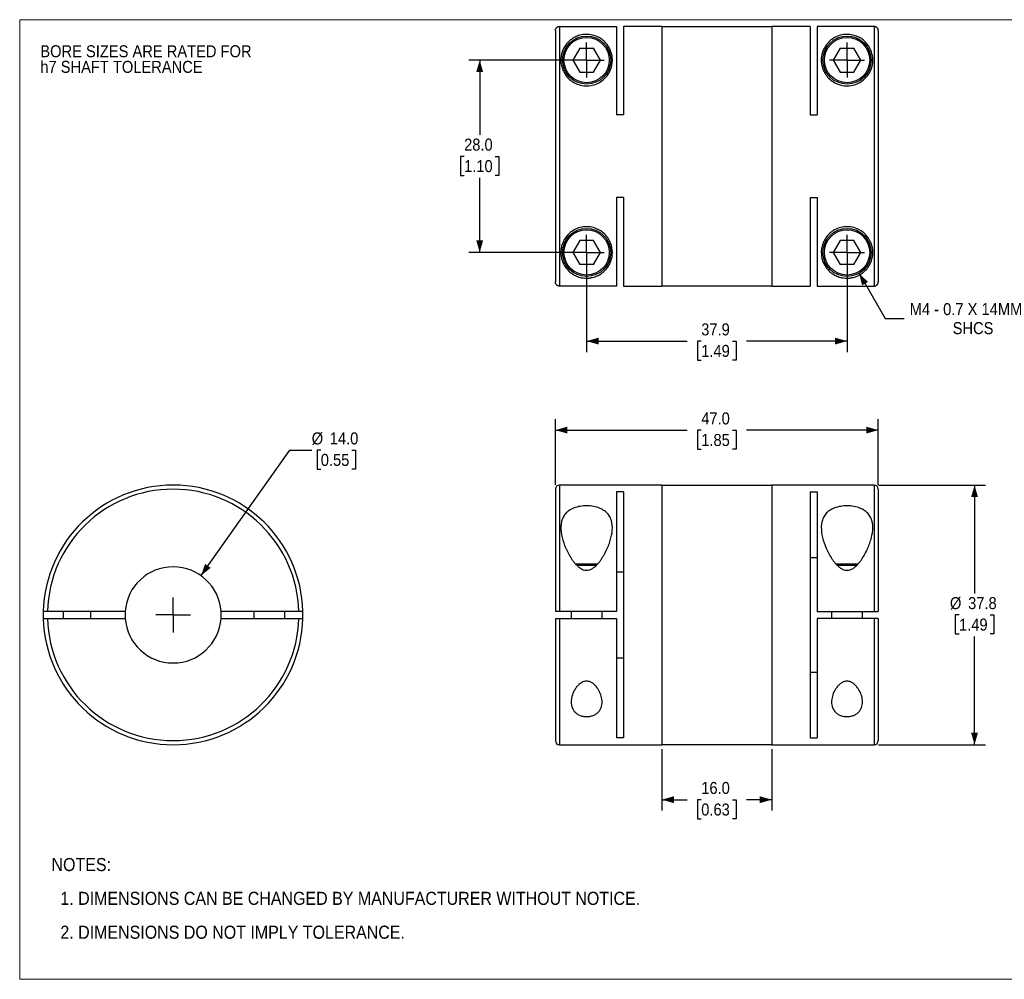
# Model space of a CAD drawing. Header units: millimetres. Extents: x 0 to 216, y 0 to 140.
# Tile 1 of 2: x 0 to 143, y 0 to 140. Entities that reach past the tile are written whole.
import ezdxf

# ---------------------------------------------------------------- set-up
doc = ezdxf.new("R2010")
doc.units = ezdxf.units.MM
doc.header["$LTSCALE"] = 0.5
doc.linetypes.add('SLD-Solid', pattern=[0])
doc.layers.add('SLD-0', color=7, linetype='SLD-Solid', lineweight=25)
doc.layers.add('TEXT', color=140, linetype='SLD-Solid', lineweight=25)
doc.styles.add('SLDTEXTSTYLE0', font='GOTHIC.TTF', dxfattribs={"width": 0.913})
doc.dimstyles.new('SLDDIMSTYLE0', dxfattribs={"dimtxt": 1.75, "dimasz": 1.75, "dimexe": 0, "dimexo": 0.0625, "dimgap": 0.4375, "dimtad": 0, "dimtih": 1, "dimtoh": 1, "dimdec": 1, "dimrnd": 1e-09, "dimzin": 4, "dimdsep": 46, "dimtxsty": 'SLDTEXTSTYLE0', "dimsah": 1, "dimcen": 0, "dimadec": 0, "dimazin": 1, "dimtfac": 1, "dimtdec": 1, "dimtofl": 0, "dimtmove": 0, "dimatfit": 3, "dimfxl": 0, "dimfrac": 2, "dimtolj": 1, "dimtzin": 12, "dimarcsym": 0})
doc.dimstyles.new('SLDDIMSTYLE1', dxfattribs={"dimtxt": 1.75, "dimasz": 1.75, "dimexe": 0, "dimexo": 0.0625, "dimgap": 0.4375, "dimtad": 0, "dimtih": 1, "dimtoh": 1, "dimdec": 1, "dimrnd": 1e-09, "dimzin": 4, "dimdsep": 46, "dimtxsty": 'SLDTEXTSTYLE0', "dimsah": 1, "dimcen": 0.09, "dimadec": 0, "dimazin": 1, "dimtfac": 1, "dimtdec": 1, "dimtofl": 0, "dimtmove": 0, "dimatfit": 3, "dimfxl": 0, "dimfrac": 2, "dimtolj": 1, "dimtzin": 12, "dimarcsym": 0})
doc.dimstyles.new('SLDDIMSTYLE2', dxfattribs={"dimtxt": 1.75, "dimasz": 1.75, "dimexe": 0, "dimexo": 0.0625, "dimgap": 0.4375, "dimtad": 0, "dimtih": 1, "dimtoh": 1, "dimdec": 1, "dimrnd": 1e-09, "dimzin": 12, "dimdsep": 46, "dimtxsty": 'SLDTEXTSTYLE0', "dimsah": 1, "dimcen": 0.09, "dimadec": 0, "dimazin": 3, "dimtfac": 1, "dimtdec": 1, "dimtofl": 0, "dimtmove": 0, "dimatfit": 3, "dimfxl": 0, "dimfrac": 2, "dimtolj": 1, "dimtzin": 12, "dimarcsym": 0})
doc.dimstyles.new('SLDDIMSTYLE3', dxfattribs={"dimtxt": 1.75, "dimasz": 1.75, "dimexe": 0, "dimexo": 0.0625, "dimgap": 0.4375, "dimtad": 0, "dimtih": 1, "dimtoh": 1, "dimdec": 1, "dimrnd": 1e-09, "dimzin": 12, "dimdsep": 46, "dimtxsty": 'SLDTEXTSTYLE0', "dimsah": 1, "dimcen": 0, "dimadec": 0, "dimazin": 3, "dimtfac": 1, "dimtdec": 1, "dimtofl": 0, "dimtmove": 0, "dimatfit": 3, "dimfxl": 0, "dimfrac": 2, "dimtolj": 1, "dimtzin": 12, "dimarcsym": 0})

# ---------------------------------------------------------------- blocks, each defined once
blk = doc.blocks.new('Block2')
at = {"color": 7, "linetype": 'SLD-Solid', "lineweight": 18}
for p, q in [((0, 139.7), (215.9, 139.7)), ((0, 139.7), (0, 0)), ((215.9, 139.7), (215.9, 0)), ((0, 0), (215.9, 0))]:
    blk.add_line(p, q, dxfattribs=at)
blk = doc.blocks.new('SW_NOTE_0_2')
at = {"layer": 'SLD-0', "color": 0, "char_height": 1.75, "attachment_point": 1, "style": 'SLDTEXTSTYLE0'}
for s, insert in [('BORE SIZES ARE RATED FOR ', (0, 2.24)), ('h7 SHAFT TOLERANCE', (0, -0.03))]:
    blk.add_mtext(s, dxfattribs=dict(at, insert=insert))
blk = doc.blocks.new('SW_NOTE_0_3')
at = {"layer": 'TEXT', "color": 0, "char_height": 1.905, "attachment_point": 1, "style": 'SLDTEXTSTYLE0'}
for s, insert in [('NOTES:', (0, 2.43)), ('  1. DIMENSIONS CAN BE CHANGED BY MANUFACTURER WITHOUT NOTICE.', (0, -2.49)), ('  2. DIMENSIONS DO NOT IMPLY TOLERANCE.', (0, -7.42))]:
    blk.add_mtext(s, dxfattribs=dict(at, insert=insert))
blk = doc.blocks.new('_D')
at = {"layer": 'SLD-0'}
for p, q in [((26.38, 58.76), (39.32, 77.03)), ((39.32, 77.03), (42.5, 77.03)), ((43.82, 77.03), (43.28, 77.03)), ((43.28, 77.03), (43.28, 74.25)), ((48.34, 77.03), (48.87, 77.03)), ((48.87, 77.03), (48.87, 74.25)), ((43.28, 74.25), (43.82, 74.25)), ((48.87, 74.25), (48.34, 74.25))]:
    blk.add_line(p, q, dxfattribs=at)
blk.add_solid([(26.38, 58.76), (27.8, 59.9), (26.98, 60.48)], dxfattribs=at)
at = {"layer": 'SLD-0', "char_height": 1.75, "attachment_point": 1, "style": 'SLDTEXTSTYLE0'}
for s, insert in [('%%c', (42.5, 79.62)), ('14.0', (45.13, 79.62)), ('0.55', (43.82, 76.49))]:
    blk.add_mtext(s, dxfattribs=dict(at, insert=insert))
blk = doc.blocks.new('SW_CENTERMARKSYMBOL_0')
at = {"layer": 'SLD-0', "color": 0}
for q in [(0, 2.54), (-2.54, 0), (0, -2.54), (2.54, 0)]:
    blk.add_line((0, 0), q, dxfattribs=at)
blk = doc.blocks.new('_D_1')
at = {"layer": 'SLD-0'}
for p, q in [((77.96, 71.99), (77.96, 81.54)), ((124.96, 71.99), (124.96, 81.54)), ((77.96, 79.95), (97.13, 79.95)), ((99.19, 79.94), (98.66, 79.94)), ((98.66, 79.94), (98.66, 77.16)), ((103.72, 79.94), (104.25, 79.94)), ((104.25, 79.94), (104.25, 77.16)), ((124.96, 79.95), (105.79, 79.95)), ((98.66, 77.16), (99.19, 77.16)), ((104.25, 77.16), (103.72, 77.16))]:
    blk.add_line(p, q, dxfattribs=at)
for points in [[(77.96, 79.95), (79.71, 79.45), (79.71, 80.45)], [(124.96, 79.95), (123.21, 80.45), (123.21, 79.45)]]:
    blk.add_solid(points, dxfattribs=at)
at = {"layer": 'SLD-0', "char_height": 1.75, "attachment_point": 1, "style": 'SLDTEXTSTYLE0'}
for s, insert in [('47.0', (99.19, 82.53)), ('1.85', (99.19, 79.39))]:
    blk.add_mtext(s, dxfattribs=dict(at, insert=insert))
blk = doc.blocks.new('_D_2')
at = {"layer": 'SLD-0'}
for p, q in [((93.46, 33.52), (93.46, 24.56)), ((109.46, 33.52), (109.46, 24.56)), ((93.46, 26.15), (97.13, 26.15)), ((99.19, 26.14), (98.66, 26.14)), ((98.66, 26.14), (98.66, 23.36)), ((103.72, 26.14), (104.25, 26.14)), ((104.25, 26.14), (104.25, 23.36)), ((109.46, 26.15), (105.79, 26.15)), ((98.66, 23.36), (99.19, 23.36)), ((104.25, 23.36), (103.72, 23.36))]:
    blk.add_line(p, q, dxfattribs=at)
for points in [[(93.46, 26.15), (95.21, 25.65), (95.21, 26.65)], [(109.46, 26.15), (107.71, 26.65), (107.71, 25.65)]]:
    blk.add_solid(points, dxfattribs=at)
at = {"layer": 'SLD-0', "char_height": 1.75, "attachment_point": 1, "style": 'SLDTEXTSTYLE0'}
for s, insert in [('16.0', (99.19, 28.73)), ('0.63', (99.19, 25.59))]:
    blk.add_mtext(s, dxfattribs=dict(at, insert=insert))
blk = doc.blocks.new('_D_3')
at = {"layer": 'SLD-0'}
for p, q in [((124.99, 71.95), (140.56, 71.95)), ((138.97, 71.95), (138.97, 56.18)), ((136.71, 53.05), (136.17, 53.05)), ((136.17, 53.05), (136.17, 50.27)), ((141.23, 53.05), (141.76, 53.05)), ((141.76, 53.05), (141.76, 50.27)), ((136.17, 50.27), (136.71, 50.27)), ((141.76, 50.27), (141.23, 50.27)), ((138.97, 34.15), (138.97, 49.92)), ((124.99, 34.15), (140.56, 34.15))]:
    blk.add_line(p, q, dxfattribs=at)
for points in [[(138.97, 71.95), (138.47, 70.2), (139.47, 70.2)], [(138.97, 34.15), (139.47, 35.9), (138.47, 35.9)]]:
    blk.add_solid(points, dxfattribs=at)
at = {"layer": 'SLD-0', "char_height": 1.75, "attachment_point": 1, "style": 'SLDTEXTSTYLE0'}
for s, insert in [('%%c', (135.39, 55.64)), ('37.8', (138.03, 55.64)), ('1.49', (136.71, 52.51))]:
    blk.add_mtext(s, dxfattribs=dict(at, insert=insert))
blk = doc.blocks.new('_D_5')
at = {"layer": 'SLD-0'}
for p, q in [((82.51, 105.18), (82.51, 91.32)), ((120.41, 105.18), (120.41, 91.32)), ((82.51, 92.91), (97.13, 92.91)), ((99.19, 92.9), (98.66, 92.9)), ((98.66, 92.9), (98.66, 90.12)), ((103.72, 92.9), (104.25, 92.9)), ((104.25, 92.9), (104.25, 90.12)), ((120.41, 92.91), (105.79, 92.91)), ((98.66, 90.12), (99.19, 90.12)), ((104.25, 90.12), (103.72, 90.12))]:
    blk.add_line(p, q, dxfattribs=at)
for points in [[(82.51, 92.91), (84.26, 92.41), (84.26, 93.41)], [(120.41, 92.91), (118.66, 93.41), (118.66, 92.41)]]:
    blk.add_solid(points, dxfattribs=at)
at = {"layer": 'SLD-0', "char_height": 1.75, "attachment_point": 1, "style": 'SLDTEXTSTYLE0'}
for s, insert in [('37.9', (99.19, 95.49)), ('1.49', (99.19, 92.36))]:
    blk.add_mtext(s, dxfattribs=dict(at, insert=insert))
blk = doc.blocks.new('_D_6')
at = {"layer": 'SLD-0'}
for p, q in [((81.87, 133.82), (65.36, 133.82)), ((66.95, 133.82), (66.95, 122.96)), ((64.68, 119.8), (64.15, 119.8)), ((64.15, 119.8), (64.15, 117.02)), ((69.21, 119.8), (69.74, 119.8)), ((69.74, 119.8), (69.74, 117.02)), ((64.15, 117.02), (64.68, 117.02)), ((66.95, 105.82), (66.95, 116.67)), ((69.74, 117.02), (69.21, 117.02)), ((81.87, 105.82), (65.36, 105.82))]:
    blk.add_line(p, q, dxfattribs=at)
for points in [[(66.95, 133.82), (66.45, 132.07), (67.45, 132.07)], [(66.95, 105.82), (67.45, 107.57), (66.45, 107.57)]]:
    blk.add_solid(points, dxfattribs=at)
at = {"layer": 'SLD-0', "char_height": 1.75, "attachment_point": 1, "style": 'SLDTEXTSTYLE0'}
for s, insert in [('28.0', (64.68, 122.39)), ('1.10', (64.68, 119.26))]:
    blk.add_mtext(s, dxfattribs=dict(at, insert=insert))
blk = doc.blocks.new('_D_7')
at = {"layer": 'SLD-0'}
for p, q in [((122.16, 102.78), (125.95, 96.21)), ((125.95, 96.21), (128.73, 96.21))]:
    blk.add_line(p, q, dxfattribs=at)
blk.add_solid([(122.16, 102.78), (122.6, 101.02), (123.47, 101.52)], dxfattribs=at)
at = {"layer": 'SLD-0', "char_height": 1.75, "attachment_point": 1, "style": 'SLDTEXTSTYLE0'}
for s, insert in [('M4 - 0.7 X 14MM', (129.53, 98.44)), ('SHCS', (135.78, 95.67))]:
    blk.add_mtext(s, dxfattribs=dict(at, insert=insert))
blk = doc.blocks.new('SW_CENTERMARKSYMBOL_2')
at = {"layer": 'SLD-0', "color": 0}
for q in [(0, 2.54), (-2.54, 0), (0, -2.54), (2.54, 0)]:
    blk.add_line((0, 0), q, dxfattribs=at)
blk = doc.blocks.new('SW_CENTERMARKSYMBOL_3')
at = {"layer": 'SLD-0', "color": 0}
for q in [(0, 2.54), (-2.54, 0), (0, -2.54), (2.54, 0)]:
    blk.add_line((0, 0), q, dxfattribs=at)
blk = doc.blocks.new('SW_CENTERMARKSYMBOL_4')
at = {"layer": 'SLD-0', "color": 0}
for q in [(0, 2.54), (-2.54, 0), (0, -2.54), (2.54, 0)]:
    blk.add_line((0, 0), q, dxfattribs=at)
blk = doc.blocks.new('SW_CENTERMARKSYMBOL_5')
at = {"layer": 'SLD-0', "color": 0}
for q in [(0, 2.54), (-2.54, 0), (0, -2.54), (2.54, 0)]:
    blk.add_line((0, 0), q, dxfattribs=at)

msp = doc.modelspace()

# ---------------------------------------------------------------- linework, layer by layer
for p, q in [((77.96, 138.11), (77.96, 101.52)), ((78.56, 138.71), (78.56, 100.92)), ((78.56, 138.71), (86.86, 138.71)), ((86.86, 138.71), (86.86, 125.84)), ((93.46, 138.72), (87.86, 138.72)), ((87.86, 138.72), (87.86, 125.84)), ((93.46, 138.72), (93.46, 100.92)), ((109.46, 138.67), (93.46, 138.67)), ((115.06, 138.72), (109.46, 138.72)), ((109.46, 138.72), (109.46, 100.92)), ((115.06, 138.72), (115.06, 125.84)), ((116.06, 138.71), (116.06, 125.84)), ((124.36, 138.71), (116.06, 138.71)), ((124.36, 138.71), (124.36, 100.92)), ((124.96, 138.11), (124.96, 101.52)), ((81.5, 135.57), (80.49, 133.82)), ((81.5, 135.57), (83.52, 135.57)), ((84.53, 133.82), (83.52, 135.57)), ((119.4, 135.57), (118.39, 133.82)), ((119.4, 135.57), (121.42, 135.57)), ((122.43, 133.82), (121.42, 135.57)), ((80.49, 133.82), (81.5, 132.07)), ((83.52, 132.07), (84.53, 133.82)), ((118.39, 133.82), (119.4, 132.07)), ((121.42, 132.07), (122.43, 133.82)), ((81.5, 132.07), (83.52, 132.07)), ((119.4, 132.07), (121.42, 132.07)), ((87.86, 125.84), (86.86, 125.84)), ((115.06, 125.84), (116.06, 125.84)), ((87.86, 113.8), (86.86, 113.8)), ((86.86, 113.8), (86.86, 100.92)), ((87.86, 113.8), (87.86, 100.92)), ((115.06, 113.8), (116.06, 113.8)), ((115.06, 113.8), (115.06, 100.92)), ((116.06, 113.8), (116.06, 100.92)), ((81.5, 107.57), (80.49, 105.82)), ((83.52, 107.57), (81.5, 107.57)), ((84.53, 105.82), (83.52, 107.57)), ((119.4, 107.57), (118.39, 105.82)), ((121.42, 107.57), (119.4, 107.57)), ((122.43, 105.82), (121.42, 107.57)), ((80.49, 105.82), (81.5, 104.07)), ((83.52, 104.07), (84.53, 105.82)), ((118.39, 105.82), (119.4, 104.07)), ((121.42, 104.07), (122.43, 105.82)), ((83.52, 104.07), (81.5, 104.07)), ((121.42, 104.07), (119.4, 104.07)), ((86.86, 100.92), (78.56, 100.92)), ((87.86, 100.92), (93.46, 100.92)), ((93.46, 100.97), (109.46, 100.97)), ((109.46, 100.92), (115.06, 100.92)), ((116.06, 100.92), (124.36, 100.92)), ((93.46, 71.95), (78.56, 71.95)), ((78.56, 71.95), (78.56, 53.55)), ((93.46, 71.95), (93.46, 34.15)), ((109.46, 71.9), (93.46, 71.9)), ((124.36, 71.95), (109.46, 71.95)), ((109.46, 71.95), (109.46, 34.15)), ((124.36, 71.95), (124.36, 53.55)), ((77.96, 71.35), (77.96, 53.55)), ((87.86, 70.97), (86.86, 70.97)), ((86.86, 70.97), (86.86, 53.55)), ((87.86, 70.97), (87.86, 35.13)), ((115.06, 70.97), (116.06, 70.97)), ((115.06, 70.97), (115.06, 35.13)), ((116.06, 70.97), (116.06, 53.55)), ((124.96, 71.35), (124.96, 53.55)), ((4.88, 60.29), (4.83, 60.25)), ((4.83, 60.25), (4.83, 60.19)), ((4.83, 60.25), (4.86, 60.25)), ((39.83, 60.25), (39.79, 60.29)), ((39.83, 60.25), (39.81, 60.25)), ((39.83, 60.19), (39.83, 60.25)), ((84.12, 60.45), (80.9, 60.45)), ((83.92, 60.25), (81.09, 60.25)), ((116.06, 61.38), (115.06, 61.38)), ((122.02, 60.45), (118.8, 60.45)), ((121.82, 60.25), (118.99, 60.25)), ((86.86, 59.33), (87.86, 59.33)), ((15.35, 53.55), (4.04, 53.55)), ((6.33, 53.55), (6.33, 52.55)), ((10.33, 52.55), (10.33, 53.55)), ((40.63, 53.55), (29.32, 53.55)), ((34.08, 53.55), (34.08, 52.55)), ((38.58, 52.55), (38.58, 53.55)), ((86.86, 53.55), (78.56, 53.55)), ((80.26, 53.55), (80.26, 52.55)), ((84.76, 52.55), (84.76, 53.55)), ((116.06, 53.55), (124.36, 53.55)), ((118.16, 53.55), (118.16, 52.55)), ((122.66, 52.55), (122.66, 53.55)), ((4.04, 52.55), (15.35, 52.55)), ((29.32, 52.55), (40.63, 52.55)), ((77.96, 52.55), (77.96, 34.75)), ((78.56, 52.55), (86.86, 52.55)), ((78.56, 52.55), (78.56, 34.15)), ((86.86, 52.55), (86.86, 35.13)), ((116.06, 52.55), (116.06, 35.13)), ((124.36, 52.55), (116.06, 52.55)), ((124.36, 52.55), (124.36, 34.15)), ((124.96, 52.55), (124.96, 34.75)), ((87.86, 46.77), (86.86, 46.77)), ((115.06, 44.72), (116.06, 44.72)), ((87.86, 35.13), (86.86, 35.13)), ((115.06, 35.13), (116.06, 35.13)), ((78.56, 34.15), (93.46, 34.15)), ((93.46, 34.2), (109.46, 34.2)), ((109.46, 34.15), (124.36, 34.15))]:
    msp.add_line(p, q)
at = {"flags": 128}
for points in [[(15.35, 53.55), (15.33, 53.05), (15.35, 52.55)], [(29.32, 52.55), (29.33, 53.05), (29.32, 53.55)]]:
    msp.add_lwpolyline(points, dxfattribs=at)
for centre, radius in [((82.51, 133.82), 3.5), ((82.51, 133.82), 3.3), ((120.41, 133.82), 3.5), ((120.41, 133.82), 3.3), ((82.51, 105.82), 3.5), ((82.51, 105.82), 3.3), ((120.41, 105.82), 3.5), ((120.41, 105.82), 3.3)]:
    msp.add_circle(centre, radius)
for centre, radius, start, end in [((22.33, 53.05), 18.9, 1.5159, 178.4841), ((78.56, 71.35), 0.6, 90, 180), ((124.36, 71.35), 0.6, 0, 90), ((22.33, 53.05), 18.3, 1.5657, 178.4343), ((22.33, 53.05), 7, 4.096, 175.904), ((22.33, 53.05), 18.9, 178.4841, 181.5159), ((22.33, 53.05), 18.9, 358.4841, 1.5159), ((22.33, 53.05), 18.9, 181.5159, 358.4841), ((22.33, 53.05), 18.3, 181.5657, 358.4343), ((22.33, 53.05), 7, 184.096, 355.904), ((78.56, 34.75), 0.6, 180, 270), ((124.36, 34.75), 0.6, 270, 0)]:
    msp.add_arc(centre, radius, start, end)
for points, knots in [([(77.96, 138.11), (77.96, 138.13), (77.96, 138.19), (77.98, 138.26), (78.01, 138.35), (78.06, 138.44), (78.13, 138.54), (78.22, 138.61), (78.33, 138.67), (78.44, 138.7), (78.52, 138.71), (78.56, 138.71)], [0, 0, 0, 0, 0.0822428, 0.1650008, 0.2496821, 0.3741091, 0.5001796, 0.6233054, 0.7506305, 0.8752695, 1, 1, 1, 1]), ([(86.26, 133.82), (86.26, 133.38), (86.13, 132.6), (85.62, 131.67), (85.06, 131.04), (84.42, 130.55), (83.55, 130.17), (82.57, 130.02), (81.59, 130.14), (80.7, 130.49), (79.95, 131.02), (79.4, 131.67), (79.03, 132.36), (78.81, 133.05), (78.71, 133.96), (78.88, 135), (79.33, 135.87), (79.83, 136.46), (80.21, 136.79), (80.55, 137.02), (80.85, 137.18), (81.16, 137.32), (81.54, 137.45), (81.95, 137.53), (82.43, 137.57), (82.92, 137.55), (83.35, 137.48), (83.74, 137.36), (84.08, 137.23), (84.38, 137.07), (84.73, 136.85), (85.13, 136.52), (85.51, 136.08), (85.83, 135.59), (86.14, 134.87), (86.26, 134.25), (86.26, 133.82)], [0, 0, 0, 0, 0.06235, 0.103944, 0.124863, 0.156132, 0.187235, 0.218484, 0.249781, 0.28111, 0.312467, 0.343829, 0.375002, 0.405243, 0.437435, 0.49974, 0.561856, 0.593847, 0.624176, 0.64044, 0.655493, 0.672094, 0.686724, 0.703458, 0.718234, 0.73319, 0.749749, 0.76443, 0.781233, 0.796292, 0.812681, 0.842929, 0.875091, 0.906632, 0.93769, 1, 1, 1, 1]), ([(124.16, 133.82), (124.16, 133.38), (124.03, 132.6), (123.52, 131.67), (122.96, 131.04), (122.32, 130.55), (121.45, 130.17), (120.47, 130.02), (119.49, 130.14), (118.6, 130.49), (117.85, 131.02), (117.3, 131.67), (116.93, 132.36), (116.71, 133.05), (116.61, 133.96), (116.78, 135), (117.23, 135.87), (117.73, 136.46), (118.11, 136.79), (118.45, 137.02), (118.75, 137.18), (119.06, 137.32), (119.44, 137.45), (119.85, 137.53), (120.33, 137.57), (120.82, 137.55), (121.25, 137.48), (121.64, 137.36), (121.98, 137.23), (122.28, 137.07), (122.63, 136.85), (123.03, 136.52), (123.41, 136.08), (123.73, 135.59), (124.04, 134.87), (124.16, 134.25), (124.16, 133.82)], [0, 0, 0, 0, 0.06235, 0.103944, 0.124863, 0.156132, 0.187235, 0.218484, 0.249781, 0.28111, 0.312467, 0.343829, 0.375002, 0.405243, 0.437435, 0.49974, 0.561856, 0.593847, 0.624176, 0.64044, 0.655493, 0.672094, 0.686724, 0.703458, 0.718234, 0.73319, 0.749749, 0.76443, 0.781233, 0.796292, 0.812681, 0.842929, 0.875091, 0.906632, 0.93769, 1, 1, 1, 1]), ([(124.96, 138.11), (124.96, 138.13), (124.95, 138.18), (124.94, 138.26), (124.92, 138.33), (124.89, 138.39), (124.85, 138.45), (124.81, 138.5), (124.77, 138.55), (124.72, 138.59), (124.67, 138.62), (124.62, 138.65), (124.56, 138.67), (124.51, 138.69), (124.46, 138.7), (124.41, 138.71), (124.37, 138.71), (124.36, 138.71)], [0, 0, 0, 0, 0.081151, 0.160234, 0.237247, 0.312191, 0.385066, 0.455872, 0.524608, 0.591274, 0.655871, 0.718399, 0.778857, 0.837246, 0.893566, 0.947818, 1, 1, 1, 1]), ([(86.26, 105.82), (86.26, 105.38), (86.15, 104.77), (85.83, 104.05), (85.52, 103.55), (85.13, 103.12), (84.74, 102.79), (84.4, 102.57), (84.09, 102.41), (83.77, 102.28), (83.38, 102.16), (82.95, 102.08), (82.47, 102.06), (81.99, 102.09), (81.57, 102.18), (81.19, 102.3), (80.87, 102.44), (80.57, 102.6), (80.23, 102.83), (79.84, 103.16), (79.34, 103.74), (78.89, 104.62), (78.72, 105.66), (78.81, 106.56), (79.02, 107.26), (79.39, 107.95), (79.94, 108.59), (80.67, 109.13), (81.57, 109.49), (82.55, 109.61), (83.53, 109.47), (84.41, 109.09), (85.13, 108.54), (85.67, 107.88), (86.14, 106.95), (86.26, 106.25), (86.26, 105.82)], [0, 0, 0, 0, 0.0620891, 0.0930224, 0.1244454, 0.1564711, 0.1866329, 0.2028992, 0.2178755, 0.2345801, 0.2492089, 0.2657869, 0.2806855, 0.2954541, 0.3121107, 0.3267945, 0.3435005, 0.3585266, 0.3747871, 0.4051698, 0.4372782, 0.4992493, 0.561649, 0.5938991, 0.6241971, 0.655476, 0.686758, 0.7180683, 0.7493285, 0.7805828, 0.8119054, 0.8432775, 0.8746825, 0.906121, 0.9375606, 1, 1, 1, 1]), ([(124.16, 105.82), (124.16, 105.38), (124.05, 104.77), (123.73, 104.05), (123.42, 103.55), (123.03, 103.12), (122.64, 102.79), (122.3, 102.57), (121.99, 102.41), (121.67, 102.28), (121.28, 102.16), (120.85, 102.08), (120.37, 102.06), (119.89, 102.09), (119.47, 102.18), (119.09, 102.3), (118.77, 102.44), (118.47, 102.6), (118.13, 102.83), (117.74, 103.16), (117.24, 103.74), (116.79, 104.62), (116.62, 105.66), (116.71, 106.56), (116.92, 107.26), (117.29, 107.95), (117.84, 108.59), (118.57, 109.13), (119.47, 109.49), (120.45, 109.61), (121.43, 109.47), (122.31, 109.09), (123.03, 108.54), (123.57, 107.88), (124.04, 106.95), (124.16, 106.25), (124.16, 105.82)], [0, 0, 0, 0, 0.0620891, 0.0930224, 0.1244454, 0.1564711, 0.1866329, 0.2028992, 0.2178755, 0.2345801, 0.2492089, 0.2657869, 0.2806855, 0.2954541, 0.3121107, 0.3267945, 0.3435005, 0.3585266, 0.3747871, 0.4051698, 0.4372782, 0.4992493, 0.561649, 0.5938991, 0.6241971, 0.655476, 0.686758, 0.7180683, 0.7493285, 0.7805828, 0.8119054, 0.8432775, 0.8746825, 0.906121, 0.9375606, 1, 1, 1, 1]), ([(78.56, 100.92), (78.53, 100.92), (78.48, 100.93), (78.4, 100.94), (78.32, 100.97), (78.22, 101.02), (78.13, 101.09), (78.06, 101.19), (78, 101.29), (77.96, 101.4), (77.96, 101.48), (77.96, 101.52)], [0, 0, 0, 0, 0.0821265, 0.1650259, 0.2501167, 0.3744823, 0.4998768, 0.6223999, 0.7492947, 0.8746307, 1, 1, 1, 1]), ([(124.36, 100.92), (124.38, 100.92), (124.43, 100.93), (124.51, 100.94), (124.59, 100.97), (124.67, 101.01), (124.74, 101.06), (124.81, 101.13), (124.87, 101.21), (124.92, 101.3), (124.95, 101.41), (124.96, 101.48), (124.96, 101.52)], [0, 0, 0, 0, 0.079069, 0.16279, 0.251163, 0.344189, 0.441866, 0.544194, 0.651173, 0.762801, 0.879077, 1, 1, 1, 1]), ([(86.26, 65.75), (86.26, 65.27), (86.15, 64.52), (85.83, 63.49), (85.52, 62.7), (85.13, 61.92), (84.74, 61.27), (84.4, 60.79), (84.09, 60.42), (83.77, 60.09), (83.38, 59.8), (82.95, 59.59), (82.47, 59.52), (81.99, 59.62), (81.57, 59.84), (81.19, 60.15), (80.87, 60.48), (80.57, 60.85), (80.23, 61.34), (79.84, 61.99), (79.34, 63.03), (78.89, 64.34), (78.72, 65.6), (78.81, 66.53), (79.02, 67.19), (79.39, 67.77), (79.94, 68.26), (80.67, 68.64), (81.57, 68.88), (82.55, 68.96), (83.53, 68.87), (84.41, 68.62), (85.13, 68.23), (85.67, 67.72), (86.14, 66.92), (86.26, 66.23), (86.26, 65.75)], [0, 0, 0, 0, 0.0620891, 0.0930224, 0.1244454, 0.1564711, 0.1866329, 0.2028992, 0.2178755, 0.2345801, 0.2492089, 0.2657869, 0.2806855, 0.2954541, 0.3121107, 0.3267945, 0.3435005, 0.3585266, 0.3747871, 0.4051698, 0.4372782, 0.4992493, 0.561649, 0.5938991, 0.6241971, 0.655476, 0.686758, 0.7180683, 0.7493285, 0.7805828, 0.8119054, 0.8432775, 0.8746825, 0.906121, 0.9375606, 1, 1, 1, 1]), ([(124.16, 65.75), (124.16, 65.27), (124.05, 64.52), (123.73, 63.49), (123.42, 62.7), (123.03, 61.92), (122.64, 61.27), (122.3, 60.79), (121.99, 60.42), (121.67, 60.09), (121.28, 59.8), (120.85, 59.59), (120.37, 59.52), (119.89, 59.62), (119.47, 59.84), (119.09, 60.15), (118.77, 60.48), (118.47, 60.85), (118.13, 61.34), (117.74, 61.99), (117.24, 63.03), (116.79, 64.34), (116.62, 65.6), (116.71, 66.53), (116.92, 67.19), (117.29, 67.77), (117.84, 68.26), (118.57, 68.64), (119.47, 68.88), (120.45, 68.96), (121.43, 68.87), (122.31, 68.62), (123.03, 68.23), (123.57, 67.72), (124.04, 66.92), (124.16, 66.23), (124.16, 65.75)], [0, 0, 0, 0, 0.0620891, 0.0930224, 0.1244454, 0.1564711, 0.1866329, 0.2028992, 0.2178755, 0.2345801, 0.2492089, 0.2657869, 0.2806855, 0.2954541, 0.3121107, 0.3267945, 0.3435005, 0.3585266, 0.3747871, 0.4051698, 0.4372782, 0.4992493, 0.561649, 0.5938991, 0.6241971, 0.655476, 0.686758, 0.7180683, 0.7493285, 0.7805828, 0.8119054, 0.8432775, 0.8746825, 0.906121, 0.9375606, 1, 1, 1, 1]), ([(4.04, 53.55), (4.02, 53.55), (3.96, 53.55), (3.89, 53.55), (3.8, 53.55), (3.71, 53.55), (3.61, 53.55), (3.54, 53.55), (3.48, 53.55), (3.45, 53.55), (3.44, 53.55), (3.44, 53.55)], [0, 0, 0, 0, 0.0822428, 0.1650008, 0.2496821, 0.3741091, 0.5001796, 0.6233054, 0.7506305, 0.8752695, 1, 1, 1, 1]), ([(41.23, 53.55), (41.23, 53.55), (41.22, 53.55), (41.21, 53.55), (41.18, 53.55), (41.13, 53.55), (41.06, 53.55), (40.96, 53.55), (40.86, 53.55), (40.75, 53.55), (40.67, 53.55), (40.63, 53.55)], [0, 0, 0, 0, 0.0821265, 0.1650259, 0.2501167, 0.3744823, 0.4998768, 0.6223999, 0.7492947, 0.8746307, 1, 1, 1, 1]), ([(78.56, 53.55), (78.53, 53.55), (78.48, 53.55), (78.4, 53.55), (78.32, 53.55), (78.22, 53.55), (78.13, 53.55), (78.06, 53.55), (78, 53.55), (77.96, 53.55), (77.96, 53.55), (77.96, 53.55)], [0, 0, 0, 0, 0.0821265, 0.1650259, 0.2501167, 0.3744823, 0.4998768, 0.6223999, 0.7492947, 0.8746307, 1, 1, 1, 1]), ([(124.36, 53.55), (124.38, 53.55), (124.43, 53.55), (124.51, 53.55), (124.59, 53.55), (124.67, 53.55), (124.74, 53.55), (124.81, 53.55), (124.87, 53.55), (124.92, 53.55), (124.95, 53.55), (124.96, 53.55), (124.96, 53.55)], [0, 0, 0, 0, 0.079069, 0.16279, 0.251163, 0.344189, 0.441866, 0.544194, 0.651173, 0.762801, 0.879077, 1, 1, 1, 1]), ([(3.44, 52.55), (3.44, 52.55), (3.44, 52.55), (3.46, 52.55), (3.49, 52.55), (3.54, 52.55), (3.61, 52.55), (3.71, 52.55), (3.81, 52.55), (3.92, 52.55), (4, 52.55), (4.04, 52.55)], [0, 0, 0, 0, 0.082124, 0.164899, 0.249736, 0.3744, 0.500428, 0.623436, 0.7508, 0.87542, 1, 1, 1, 1]), ([(40.63, 52.55), (40.65, 52.55), (40.71, 52.55), (40.78, 52.55), (40.87, 52.55), (40.96, 52.55), (41.05, 52.55), (41.13, 52.55), (41.18, 52.55), (41.22, 52.55), (41.23, 52.55), (41.23, 52.55)], [0, 0, 0, 0, 0.082175, 0.164844, 0.24941, 0.373887, 0.500076, 0.623346, 0.750748, 0.8753, 1, 1, 1, 1]), ([(77.96, 52.55), (77.96, 52.55), (77.96, 52.55), (77.98, 52.55), (78.01, 52.55), (78.06, 52.55), (78.13, 52.55), (78.22, 52.55), (78.33, 52.55), (78.44, 52.55), (78.52, 52.55), (78.56, 52.55)], [0, 0, 0, 0, 0.082175, 0.164844, 0.24941, 0.373887, 0.500076, 0.623346, 0.750748, 0.8753, 1, 1, 1, 1]), ([(124.96, 52.55), (124.96, 52.55), (124.95, 52.55), (124.94, 52.55), (124.92, 52.55), (124.89, 52.55), (124.85, 52.55), (124.81, 52.55), (124.77, 52.55), (124.72, 52.55), (124.67, 52.55), (124.62, 52.55), (124.56, 52.55), (124.51, 52.55), (124.46, 52.55), (124.41, 52.55), (124.37, 52.55), (124.36, 52.55)], [0, 0, 0, 0, 0.081151, 0.160234, 0.237247, 0.312191, 0.385066, 0.455872, 0.524608, 0.591274, 0.655871, 0.718399, 0.778857, 0.837246, 0.893566, 0.947818, 1, 1, 1, 1]), ([(82.51, 43.4), (82.6, 43.4), (82.79, 43.38), (83.14, 43.27), (83.53, 43.02), (83.89, 42.66), (84.28, 42.12), (84.61, 41.41), (84.79, 40.56), (84.74, 39.87), (84.55, 39.36), (84.33, 39.01), (84.01, 38.7), (83.59, 38.45), (83.08, 38.29), (82.52, 38.23), (81.95, 38.28), (81.44, 38.44), (81.02, 38.69), (80.59, 39.1), (80.28, 39.72), (80.23, 40.55), (80.4, 41.41), (80.73, 42.12), (81.12, 42.66), (81.48, 43.02), (81.87, 43.26), (82.22, 43.38), (82.41, 43.4), (82.51, 43.4)], [0, 0, 0, 0, 0.01536, 0.031409, 0.062703, 0.093969, 0.125163, 0.187466, 0.249712, 0.311993, 0.343206, 0.374469, 0.405819, 0.437075, 0.468379, 0.499655, 0.53098, 0.562351, 0.593758, 0.625168, 0.687521, 0.749724, 0.812125, 0.874595, 0.905853, 0.937221, 0.968542, 0.984259, 1, 1, 1, 1]), ([(120.41, 43.4), (120.5, 43.4), (120.69, 43.38), (121.04, 43.27), (121.43, 43.02), (121.79, 42.66), (122.18, 42.12), (122.51, 41.41), (122.69, 40.56), (122.64, 39.87), (122.45, 39.36), (122.23, 39.01), (121.91, 38.7), (121.49, 38.45), (120.98, 38.29), (120.42, 38.23), (119.85, 38.28), (119.34, 38.44), (118.92, 38.69), (118.49, 39.1), (118.18, 39.72), (118.13, 40.55), (118.3, 41.41), (118.63, 42.12), (119.02, 42.66), (119.38, 43.02), (119.77, 43.26), (120.12, 43.38), (120.31, 43.4), (120.41, 43.4)], [0, 0, 0, 0, 0.01536, 0.031409, 0.062703, 0.093969, 0.125163, 0.187466, 0.249712, 0.311993, 0.343206, 0.374469, 0.405819, 0.437075, 0.468379, 0.499655, 0.53098, 0.562351, 0.593758, 0.625168, 0.687521, 0.749724, 0.812125, 0.874595, 0.905853, 0.937221, 0.968542, 0.984259, 1, 1, 1, 1])]:
    msp.add_open_spline(points, degree=3, knots=knots)

# ---------------------------------------------------------------- block references
at = {"color": 7, "linetype": 'Continuous'}
msp.add_blockref('Block2', (0, 0), dxfattribs=at)
at = {"layer": 'SLD-0'}
for name, p in [('SW_CENTERMARKSYMBOL_5', (82.51, 133.82)), ('SW_CENTERMARKSYMBOL_2', (120.41, 133.82)), ('SW_NOTE_0_2', (3, 133.74)), ('SW_CENTERMARKSYMBOL_3', (82.51, 105.82)), ('SW_CENTERMARKSYMBOL_4', (120.41, 105.82)), ('SW_CENTERMARKSYMBOL_0', (22.33, 53.05))]:
    msp.add_blockref(name, p, dxfattribs=at)
at = {"layer": 'TEXT'}
msp.add_blockref('SW_NOTE_0_3', (4.63, 15.23), dxfattribs=at)

# ---------------------------------------------------------------- dimensions: what is measured, and where the dimension line sits
at = {"layer": 'SLD-0'}
for base, p1, p2, angle, picture, middle in [((66.95, 105.82), (82.51, 133.82), (82.51, 105.82), 90, '_D_6', (66.95, 119.82)), ((124.96, 79.95), (77.96, 71.35), (124.96, 71.35), 0, '_D_1', (101.46, 79.95))]:
    dim = msp.add_linear_dim(base=base, p1=p1, p2=p2, angle=angle, dimstyle='SLDDIMSTYLE1', dxfattribs=at)
    dim.commit()
    dim.dimension.update_dxf_attribs({"geometry": picture, "text_midpoint": middle, "dimtype": 160})
dim = msp.add_diameter_dim_2p(p1=(118.66, 108.85), p2=(122.16, 102.78), text='M4 - 0.7 X 14MM\\PSHCS', dimstyle='SLDDIMSTYLE3', override={"dimpost": '<>'}, dxfattribs=at)
dim.commit()
dim.dimension.update_dxf_attribs({"geometry": '_D_7', "text_midpoint": (138.69, 96.21), "dimtype": 163})
for base, p1, p2, dimstyle, picture, middle in [((120.41, 92.91), (82.51, 105.82), (120.41, 105.82), 'SLDDIMSTYLE2', '_D_5', (101.46, 92.91)), ((109.46, 26.15), (93.46, 34.15), (109.46, 34.15), 'SLDDIMSTYLE1', '_D_2', (101.46, 26.15))]:
    dim = msp.add_linear_dim(base=base, p1=p1, p2=p2, dimstyle=dimstyle, dxfattribs=at)
    dim.commit()
    dim.dimension.update_dxf_attribs({"geometry": picture, "text_midpoint": middle, "dimtype": 160})
dim = msp.add_diameter_dim_2p(p1=(18.29, 47.34), p2=(26.38, 58.76), dimstyle='SLDDIMSTYLE0', dxfattribs=at)
dim.commit()
dim.dimension.update_dxf_attribs({"geometry": '_D', "text_midpoint": (46.08, 77.03), "dimtype": 163})
dim = msp.add_linear_dim(base=(138.97, 34.15), p1=(124.36, 71.95), p2=(124.36, 34.15), angle=90, text='%%c<>', dimstyle='SLDDIMSTYLE2', dxfattribs=at)
dim.commit()
dim.dimension.update_dxf_attribs({"geometry": '_D_3', "text_midpoint": (138.97, 53.05), "dimtype": 160})

doc.saveas('drawing.dxf')
